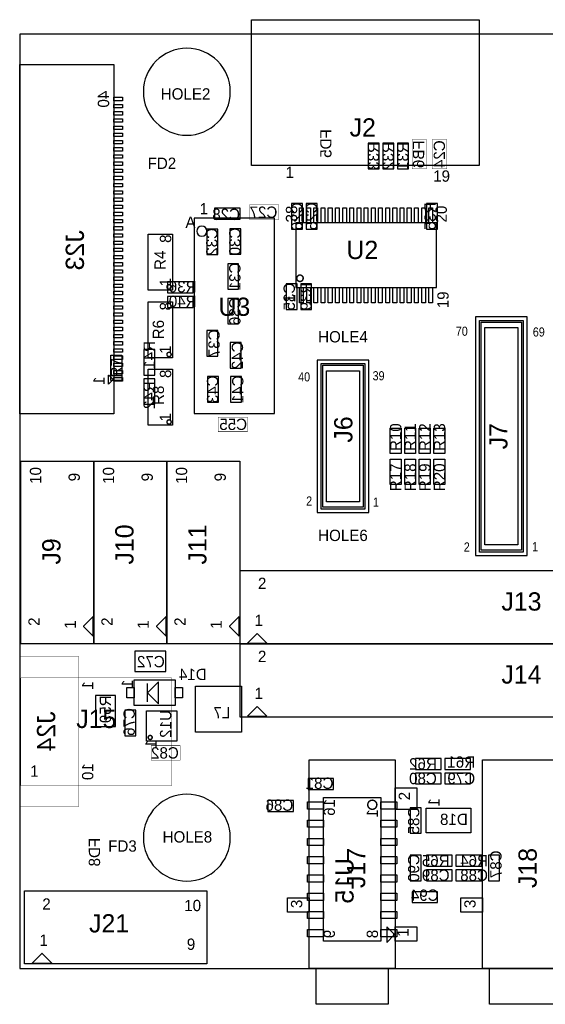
# Model space of a CAD drawing. Extents: x 0 to 108, y -6 to 66.
# Tile 1 of 3: x 0 to 37, y -3 to 66. Entities that reach past the tile are written whole.
import ezdxf
from ezdxf.enums import TextEntityAlignment as Align

# ---------------------------------------------------------------- set-up
doc = ezdxf.new("R2010")
doc.units = 0
for name, color, linetype in [('BG_OUTLINE', 1, 'CONTINUOUS'), ('PG_ASSEMBLY_BOTTOM', 2, 'CONTINUOUS'), ('PG_ASSEMBLY_TOP', 3, 'CONTINUOUS'), ('RD_ASSEMBLY_BOTTOM', 4, 'CONTINUOUS'), ('RD_ASSEMBLY_TOP', 5, 'CONTINUOUS')]:
    doc.layers.add(name, color=color, linetype=linetype)

msp = doc.modelspace()

# ---------------------------------------------------------------- linework, layer by layer
at = {"layer": 'BG_OUTLINE'}
msp.add_lwpolyline([(0, 0), (105.000044, 0), (105.000044, 65.000124), (0, 65.000124)], close=True, dxfattribs=at)
at = {"layer": 'PG_ASSEMBLY_BOTTOM'}
for points in [[(0, 38.583108), (0, 62.883288), (6.550152, 62.883288), (6.550152, 38.583108)], [(6.550152, 60.3631), (6.550152, 60.60313), (7.1501, 60.60313), (7.1501, 60.3631)], [(6.550152, 59.863228), (6.550152, 60.103258), (7.1501, 60.103258), (7.1501, 59.863228)], [(6.550152, 59.363102), (6.550152, 59.603132), (7.1501, 59.603132), (7.1501, 59.363102)], [(6.550152, 58.86323), (6.550152, 59.10326), (7.1501, 59.10326), (7.1501, 58.86323)], [(6.550152, 58.363104), (6.550152, 58.603134), (7.1501, 58.603134), (7.1501, 58.363104)], [(6.550152, 57.863232), (6.550152, 58.103262), (7.1501, 58.103262), (7.1501, 57.863232)], [(6.550152, 57.363106), (6.550152, 57.603136), (7.1501, 57.603136), (7.1501, 57.363106)], [(6.550152, 56.863234), (6.550152, 57.103264), (7.1501, 57.103264), (7.1501, 56.863234)], [(25.019, 55.626), (25.019, 57.404), (24.257, 57.404), (24.257, 55.626)], [(26.035, 55.626), (26.035, 57.404), (25.273, 57.404), (25.273, 55.626)], [(27.051, 55.626), (27.051, 57.404), (26.289, 57.404), (26.289, 55.626)], [(6.550152, 56.363108), (6.550152, 56.603138), (7.1501, 56.603138), (7.1501, 56.363108)], [(6.550152, 55.863236), (6.550152, 56.103266), (7.1501, 56.103266), (7.1501, 55.863236)], [(6.550152, 55.36311), (6.550152, 55.60314), (7.1501, 55.60314), (7.1501, 55.36311)], [(6.550152, 54.863238), (6.550152, 55.103268), (7.1501, 55.103268), (7.1501, 54.863238)], [(6.550152, 54.363112), (6.550152, 54.603142), (7.1501, 54.603142), (7.1501, 54.363112)], [(6.550152, 53.86324), (6.550152, 54.10327), (7.1501, 54.10327), (7.1501, 53.86324)], [(6.550152, 53.363114), (6.550152, 53.603144), (7.1501, 53.603144), (7.1501, 53.363114)], [(6.550152, 52.863242), (6.550152, 53.103272), (7.1501, 53.103272), (7.1501, 52.863242)], [(15.3416, 52.8828), (13.5636, 52.8828), (13.5636, 52.1208), (15.3416, 52.1208)], [(19.685, 51.435), (19.685, 53.213), (18.923, 53.213), (18.923, 51.435)], [(20.701, 51.435), (20.701, 53.213), (19.939, 53.213), (19.939, 51.435)], [(29.083, 51.435), (29.083, 53.213), (28.321, 53.213), (28.321, 51.435)], [(6.550152, 52.363116), (6.550152, 52.603146), (7.1501, 52.603146), (7.1501, 52.363116)], [(6.550152, 51.863244), (6.550152, 52.103274), (7.1501, 52.103274), (7.1501, 51.863244)], [(6.550152, 51.363118), (6.550152, 51.603148), (7.1501, 51.603148), (7.1501, 51.363118)], [(13.0302, 51.435), (13.0302, 49.657), (13.7922, 49.657), (13.7922, 51.435)], [(14.6304, 51.4604), (14.6304, 49.6824), (15.3924, 49.6824), (15.3924, 51.4604)], [(6.550152, 50.863246), (6.550152, 51.103276), (7.1501, 51.103276), (7.1501, 50.863246)], [(6.550152, 50.36312), (6.550152, 50.60315), (7.1501, 50.60315), (7.1501, 50.36312)], [(6.550152, 49.863248), (6.550152, 50.103278), (7.1501, 50.103278), (7.1501, 49.863248)], [(6.550152, 49.363122), (6.550152, 49.603152), (7.1501, 49.603152), (7.1501, 49.363122)], [(6.550152, 48.86325), (6.550152, 49.10328), (7.1501, 49.10328), (7.1501, 48.86325)], [(15.24, 47.244), (15.24, 49.022), (14.478, 49.022), (14.478, 47.244)], [(6.550152, 48.363124), (6.550152, 48.603154), (7.1501, 48.603154), (7.1501, 48.363124)], [(6.550152, 47.863252), (6.550152, 48.103282), (7.1501, 48.103282), (7.1501, 47.863252)], [(6.550152, 47.363126), (6.550152, 47.603156), (7.1501, 47.603156), (7.1501, 47.363126)], [(10.287, 46.99), (12.065, 46.99), (12.065, 47.752), (10.287, 47.752)], [(18.542, 47.625), (18.542, 45.847), (19.304, 45.847), (19.304, 47.625)], [(20.32, 45.847), (20.32, 47.625), (19.558, 47.625), (19.558, 45.847)], [(6.550152, 46.863254), (6.550152, 47.103284), (7.1501, 47.103284), (7.1501, 46.863254)], [(6.550152, 46.363128), (6.550152, 46.603158), (7.1501, 46.603158), (7.1501, 46.363128)], [(10.287, 45.974), (12.065, 45.974), (12.065, 46.736), (10.287, 46.736)], [(15.24, 44.831), (15.24, 46.609), (14.478, 46.609), (14.478, 44.831)], [(6.550152, 45.863256), (6.550152, 46.103286), (7.1501, 46.103286), (7.1501, 45.863256)], [(6.550152, 45.36313), (6.550152, 45.60316), (7.1501, 45.60316), (7.1501, 45.36313)], [(6.550152, 44.863258), (6.550152, 45.103288), (7.1501, 45.103288), (7.1501, 44.863258)], [(6.550152, 44.363132), (6.550152, 44.603162), (7.1501, 44.603162), (7.1501, 44.363132)], [(6.550152, 43.86326), (6.550152, 44.10329), (7.1501, 44.10329), (7.1501, 43.86326)], [(13.7922, 42.5958), (13.7922, 44.3738), (13.0302, 44.3738), (13.0302, 42.5958)], [(6.550152, 43.363134), (6.550152, 43.603164), (7.1501, 43.603164), (7.1501, 43.363134)], [(15.4178, 41.7576), (15.4178, 43.5356), (14.6558, 43.5356), (14.6558, 41.7576)], [(6.550152, 42.863262), (6.550152, 43.103292), (7.1501, 43.103292), (7.1501, 42.863262)], [(6.550152, 42.363136), (6.550152, 42.603166), (7.1501, 42.603166), (7.1501, 42.363136)], [(8.636, 43.053), (8.636, 41.275), (9.398, 41.275), (9.398, 43.053)], [(6.550152, 41.863264), (6.550152, 42.103294), (7.1501, 42.103294), (7.1501, 41.863264)], [(6.180074, 40.653208), (6.180074, 41.273222), (6.20014, 41.273222), (6.500114, 40.973248)], [(6.550152, 41.363138), (6.550152, 41.603168), (7.1501, 41.603168), (7.1501, 41.363138)], [(6.550152, 40.863266), (6.550152, 41.103296), (7.1501, 41.103296), (7.1501, 40.863266)], [(13.081, 41.1734), (13.081, 39.3954), (13.843, 39.3954), (13.843, 41.1734)], [(15.4432, 39.3954), (15.4432, 41.1734), (14.6812, 41.1734), (14.6812, 39.3954)], [(8.636, 41.021), (8.636, 39.243), (9.398, 39.243), (9.398, 41.021)], [(8.0137, 20.6629), (10.1727, 20.6629), (10.1727, 22.0599), (8.0137, 22.0599)], [(7.9756, 20.066), (10.8204, 20.066), (10.8204, 18.288), (7.9756, 18.288)], [(7.4676, 19.5326), (7.9756, 19.5326), (7.9756, 18.8214), (7.4676, 18.8214)], [(10.8204, 19.5326), (11.3284, 19.5326), (11.3284, 18.8214), (10.8204, 18.8214)], [(15.442946, 19.633946), (15.442946, 16.434054), (12.243054, 16.434054), (12.243054, 19.633946)], [(6.6675, 16.8275), (6.6675, 18.9865), (5.2705, 18.9865), (5.2705, 16.8275)], [(7.3152, 17.9578), (7.3152, 16.1798), (8.0772, 16.1798), (8.0772, 17.9578)], [(8.830564, 15.815564), (8.830564, 17.915636), (10.930636, 17.915636), (10.930636, 15.815564)], [(27.559, 13.843), (29.337, 13.843), (29.337, 14.605), (27.559, 14.605)], [(31.369, 14.605), (29.591, 14.605), (29.591, 13.843), (31.369, 13.843)], [(20.066, 12.446), (21.844, 12.446), (21.844, 13.208), (20.066, 13.208)], [(29.337, 13.589), (27.559, 13.589), (27.559, 12.827), (29.337, 12.827)], [(29.591, 12.827), (31.369, 12.827), (31.369, 13.589), (29.591, 13.589)], [(17.272, 10.922), (19.05, 10.922), (19.05, 11.684), (17.272, 11.684)], [(25.139396, 11.88339), (25.139396, 1.88341), (21.139404, 1.88341), (21.139404, 11.88339)], [(21.139404, 11.583416), (21.139404, 11.08329), (20.03933, 11.08329), (20.03933, 11.583416)], [(26.23947, 11.583416), (26.23947, 11.08329), (25.139396, 11.08329), (25.139396, 11.583416)], [(27.94, 9.398), (27.94, 11.176), (27.178, 11.176), (27.178, 9.398)], [(31.3944, 9.43991), (28.2956, 9.43991), (28.2956, 11.13409), (31.3944, 11.13409)], [(21.139404, 10.313416), (21.139404, 9.81329), (20.03933, 9.81329), (20.03933, 10.313416)], [(26.23947, 10.313416), (26.23947, 9.81329), (25.139396, 9.81329), (25.139396, 10.313416)], [(21.139404, 9.043416), (21.139404, 8.54329), (20.03933, 8.54329), (20.03933, 9.043416)], [(26.23947, 9.043416), (26.23947, 8.54329), (25.139396, 8.54329), (25.139396, 9.043416)], [(21.139404, 7.773416), (21.139404, 7.27329), (20.03933, 7.27329), (20.03933, 7.773416)], [(26.23947, 7.773416), (26.23947, 7.27329), (25.139396, 7.27329), (25.139396, 7.773416)], [(27.94, 6.096), (27.94, 7.874), (27.178, 7.874), (27.178, 6.096)], [(30.099, 7.874), (28.321, 7.874), (28.321, 7.112), (30.099, 7.112)], [(30.353, 7.112), (32.131, 7.112), (32.131, 7.874), (30.353, 7.874)], [(33.401, 6.096), (33.401, 7.874), (32.639, 7.874), (32.639, 6.096)], [(30.099, 6.858), (28.321, 6.858), (28.321, 6.096), (30.099, 6.096)], [(30.353, 6.096), (32.131, 6.096), (32.131, 6.858), (30.353, 6.858)], [(21.139404, 6.503416), (21.139404, 6.00329), (20.03933, 6.00329), (20.03933, 6.503416)], [(26.23947, 6.503416), (26.23947, 6.00329), (25.139396, 6.00329), (25.139396, 6.503416)], [(21.139404, 5.233416), (21.139404, 4.73329), (20.03933, 4.73329), (20.03933, 5.233416)], [(26.23947, 5.233416), (26.23947, 4.73329), (25.139396, 4.73329), (25.139396, 5.233416)], [(27.305, 4.572), (29.083, 4.572), (29.083, 5.334), (27.305, 5.334)], [(21.139404, 3.963416), (21.139404, 3.46329), (20.03933, 3.46329), (20.03933, 3.963416)], [(26.23947, 3.963416), (26.23947, 3.46329), (25.139396, 3.46329), (25.139396, 3.963416)], [(21.139404, 2.693416), (21.139404, 2.19329), (20.03933, 2.19329), (20.03933, 2.693416)], [(26.23947, 2.693416), (26.23947, 2.19329), (25.139396, 2.19329), (25.139396, 2.693416)]]:
    msp.add_lwpolyline(points, close=True, dxfattribs=at)
at = {"layer": 'PG_ASSEMBLY_BOTTOM', "const_width": 0.0254}
for points in [[(28.321, 55.626), (28.321, 57.658), (27.305, 57.658), (27.305, 55.626)], [(28.702, 57.658), (28.702, 55.626), (29.718, 55.626), (29.718, 57.658)], [(18.034, 53.1114), (16.002, 53.1114), (16.002, 52.0954), (18.034, 52.0954)], [(15.8496, 38.354), (13.8176, 38.354), (13.8176, 37.338), (15.8496, 37.338)], [(9.144, 14.478), (11.176, 14.478), (11.176, 15.494), (9.144, 15.494)]]:
    msp.add_lwpolyline(points, close=True, dxfattribs=at)
at = {"layer": 'PG_ASSEMBLY_BOTTOM', "const_width": 0.020066}
for points in [[(4.116832, 21.703284), (0.009906, 21.703284)], [(0.009906, 21.703284), (0.009906, 11.263376)], [(4.116832, 11.263376), (4.116832, 21.703284)], [(0.009906, 11.263376), (4.116832, 11.263376)]]:
    msp.add_lwpolyline(points, dxfattribs=at)
at = {"layer": 'PG_ASSEMBLY_BOTTOM'}
for points in [[(9.652, 18.415), (9.652, 19.939), (8.89, 19.177)], [(8.89, 18.542), (8.89, 19.812)], [(9.652, 18.415), (8.89, 19.177)]]:
    msp.add_lwpolyline(points, dxfattribs=at)
at = {"layer": 'PG_ASSEMBLY_BOTTOM', "const_width": 0.100076}
for points in [[(9.221978, 16.0655, 1), (8.939222, 16.0657, 1)], [(24.855678, 11.383518, 1), (24.223122, 11.383282, 1)]]:
    msp.add_lwpolyline(points, format="xyb", close=True, dxfattribs=at)
at = {"layer": 'PG_ASSEMBLY_TOP'}
for points in [[(31.975044, 66.000122), (31.975044, 55.850028), (16.124936, 55.850028), (16.124936, 66.000122)], [(19.73834, 51.861212), (19.478498, 51.861212), (19.478498, 52.911248), (19.73834, 52.911248)], [(20.238466, 51.861212), (19.97837, 51.861212), (19.97837, 52.911248), (20.238466, 52.911248)], [(20.738338, 51.861212), (20.478496, 51.861212), (20.478496, 52.911248), (20.738338, 52.911248)], [(21.238464, 51.861212), (20.978368, 51.861212), (20.978368, 52.911248), (21.238464, 52.911248)], [(21.738336, 51.861212), (21.478494, 51.861212), (21.478494, 52.911248), (21.738336, 52.911248)], [(22.238462, 51.861212), (21.978366, 51.861212), (21.978366, 52.911248), (22.238462, 52.911248)], [(22.738334, 51.861212), (22.478492, 51.861212), (22.478492, 52.911248), (22.738334, 52.911248)], [(23.23846, 51.861212), (22.978364, 51.861212), (22.978364, 52.911248), (23.23846, 52.911248)], [(23.738332, 51.861212), (23.47849, 51.861212), (23.47849, 52.911248), (23.738332, 52.911248)], [(24.238458, 51.861212), (23.978362, 51.861212), (23.978362, 52.911248), (24.238458, 52.911248)], [(24.73833, 51.861212), (24.478488, 51.861212), (24.478488, 52.911248), (24.73833, 52.911248)], [(25.238456, 51.861212), (24.97836, 51.861212), (24.97836, 52.911248), (25.238456, 52.911248)], [(25.738328, 51.861212), (25.478486, 51.861212), (25.478486, 52.911248), (25.738328, 52.911248)], [(26.238454, 51.861212), (25.978358, 51.861212), (25.978358, 52.911248), (26.238454, 52.911248)], [(26.738326, 51.861212), (26.478484, 51.861212), (26.478484, 52.911248), (26.738326, 52.911248)], [(27.238452, 51.861212), (26.978356, 51.861212), (26.978356, 52.911248), (27.238452, 52.911248)], [(27.738324, 51.861212), (27.478482, 51.861212), (27.478482, 52.911248), (27.738324, 52.911248)], [(28.23845, 51.861212), (27.978354, 51.861212), (27.978354, 52.911248), (28.23845, 52.911248)], [(28.738322, 51.861212), (28.47848, 51.861212), (28.47848, 52.911248), (28.738322, 52.911248)], [(12.1412, 38.595046), (17.73936, 38.595046), (17.73936, 52.194206), (12.1412, 52.194206)], [(29.008324, 47.361348), (29.008324, 51.861212), (19.208496, 51.861212), (19.208496, 47.361348)], [(10.63498, 47.17923), (8.93318, 47.17923), (8.93318, 51.08067), (10.63498, 51.08067)], [(19.73834, 46.311312), (19.478498, 46.311312), (19.478498, 47.361348), (19.73834, 47.361348)], [(20.238466, 46.311312), (19.97837, 46.311312), (19.97837, 47.361348), (20.238466, 47.361348)], [(20.738338, 46.311312), (20.478496, 46.311312), (20.478496, 47.361348), (20.738338, 47.361348)], [(21.238464, 46.311312), (20.978368, 46.311312), (20.978368, 47.361348), (21.238464, 47.361348)], [(21.738336, 46.311312), (21.478494, 46.311312), (21.478494, 47.361348), (21.738336, 47.361348)], [(22.238462, 46.311312), (21.978366, 46.311312), (21.978366, 47.361348), (22.238462, 47.361348)], [(22.738334, 46.311312), (22.478492, 46.311312), (22.478492, 47.361348), (22.738334, 47.361348)], [(23.23846, 46.311312), (22.978364, 46.311312), (22.978364, 47.361348), (23.23846, 47.361348)], [(23.738332, 46.311312), (23.47849, 46.311312), (23.47849, 47.361348), (23.738332, 47.361348)], [(24.238458, 46.311312), (23.978362, 46.311312), (23.978362, 47.361348), (24.238458, 47.361348)], [(24.73833, 46.311312), (24.478488, 46.311312), (24.478488, 47.361348), (24.73833, 47.361348)], [(25.238456, 46.311312), (24.97836, 46.311312), (24.97836, 47.361348), (25.238456, 47.361348)], [(25.738328, 46.311312), (25.478486, 46.311312), (25.478486, 47.361348), (25.738328, 47.361348)], [(26.238454, 46.311312), (25.978358, 46.311312), (25.978358, 47.361348), (26.238454, 47.361348)], [(26.738326, 46.311312), (26.478484, 46.311312), (26.478484, 47.361348), (26.738326, 47.361348)], [(27.238452, 46.311312), (26.978356, 46.311312), (26.978356, 47.361348), (27.238452, 47.361348)], [(27.738324, 46.311312), (27.478482, 46.311312), (27.478482, 47.361348), (27.738324, 47.361348)], [(28.23845, 46.311312), (27.978354, 46.311312), (27.978354, 47.361348), (28.23845, 47.361348)], [(28.738322, 46.311312), (28.47848, 46.311312), (28.47848, 47.361348), (28.738322, 47.361348)], [(10.63498, 42.48023), (8.93318, 42.48023), (8.93318, 46.38167), (10.63498, 46.38167)], [(35.314128, 28.720288), (35.314128, 45.320204), (31.734252, 45.320204), (31.734252, 28.720288)], [(32.00019, 28.956254), (32.00019, 45.084238), (35.04819, 45.084238), (35.04819, 28.956254)], [(32.38119, 29.464254), (32.38119, 44.576238), (34.66719, 44.576238), (34.66719, 29.464254)], [(7.112, 42.672), (7.112, 40.894), (6.35, 40.894), (6.35, 42.672)], [(24.290528, 31.721044), (24.290528, 42.320972), (20.710652, 42.320972), (20.710652, 31.721044)], [(20.97659, 31.95701), (20.97659, 42.085006), (24.02459, 42.085006), (24.02459, 31.95701)], [(10.63498, 37.78123), (8.93318, 37.78123), (8.93318, 41.68267), (10.63498, 41.68267)], [(21.35759, 32.46501), (21.35759, 41.577006), (23.64359, 41.577006), (23.64359, 32.46501)], [(25.781, 35.814), (25.781, 37.592), (26.543, 37.592), (26.543, 35.814)], [(26.797, 35.814), (26.797, 37.592), (27.559, 37.592), (27.559, 35.814)], [(27.813, 35.814), (27.813, 37.592), (28.575, 37.592), (28.575, 35.814)], [(28.829, 35.814), (28.829, 37.592), (29.591, 37.592), (29.591, 35.814)], [(5.152644, 22.5806), (0.072644, 22.5806), (0.072644, 35.2806), (5.152644, 35.2806)], [(10.232644, 22.5806), (5.152644, 22.5806), (5.152644, 35.2806), (10.232644, 35.2806)], [(15.312644, 22.5806), (10.232644, 22.5806), (10.232644, 35.2806), (15.312644, 35.2806)], [(25.781, 33.655), (25.781, 35.433), (26.543, 35.433), (26.543, 33.655)], [(26.797, 33.655), (26.797, 35.433), (27.559, 35.433), (27.559, 33.655)], [(27.813, 33.655), (27.813, 35.433), (28.575, 35.433), (28.575, 33.655)], [(28.829, 33.655), (28.829, 35.433), (29.591, 35.433), (29.591, 33.655)], [(15.313152, 22.579584), (53.413152, 22.579584), (53.413152, 27.659584), (15.313152, 27.659584)], [(5.108448, 23.11273), (5.108448, 24.478742), (4.433824, 23.804118), (4.433824, 23.787354)], [(10.188448, 23.11273), (10.188448, 24.478742), (9.513824, 23.804118), (9.513824, 23.787354)], [(15.268448, 23.11273), (15.268448, 24.478742), (14.593824, 23.804118), (14.593824, 23.787354)], [(15.845282, 22.62378), (17.211294, 22.62378), (16.53667, 23.298404), (16.519906, 23.298404)], [(15.313152, 17.499584), (53.413152, 17.499584), (53.413152, 22.579584), (15.313152, 22.579584)], [(15.845282, 17.54378), (17.211294, 17.54378), (16.53667, 18.218404), (16.519906, 18.218404)], [(20.143216, 14.500098), (26.143204, 14.500098), (26.143204, 0), (20.143216, 0)], [(32.208216, 14.500098), (38.208204, 14.500098), (38.208204, 0), (32.208216, 0)], [(26.143204, 12.549886), (27.643328, 12.549886), (27.643328, 11.050016), (26.143204, 11.050016)], [(0.329946, 0.322326), (0.329946, 5.402326), (13.029946, 5.402326), (13.029946, 0.322326)], [(18.643092, 4.899914), (20.143216, 4.899914), (20.143216, 3.899916), (18.643092, 3.899916)], [(30.708092, 4.899914), (32.208216, 4.899914), (32.208216, 3.899916), (30.708092, 3.899916)], [(25.543256, 2.899918), (25.543256, 1.800098), (26.043128, 2.29997), (26.043128, 2.400046)], [(26.143204, 2.899918), (27.643328, 2.899918), (27.643328, 1.89992), (26.143204, 1.89992)], [(0.862076, 0.366522), (2.228088, 0.366522), (1.553464, 1.041146), (1.5367, 1.041146)], [(20.643088, 0), (25.643332, 0), (25.643332, -2.500122), (20.643088, -2.500122)], [(32.708088, 0), (37.708332, 0), (37.708332, -2.500122), (32.708088, -2.500122)]]:
    msp.add_lwpolyline(points, close=True, dxfattribs=at)
for points in [[(31.299912, 65.000124), (16.800068, 65.000124)], [(32.12719, 29.083254), (32.12719, 44.957238), (34.92119, 44.957238), (34.92119, 29.083254), (32.12719, 29.083254), (32.12719, 29.210254)], [(21.10359, 32.08401), (21.10359, 41.958006), (23.89759, 41.958006), (23.89759, 32.08401), (21.10359, 32.08401), (21.10359, 32.21101)]]:
    msp.add_lwpolyline(points, dxfattribs=at)
for points in [[(14.65961, 60.986924, 1), (8.607298, 60.986924, 1)], [(13.03528, 51.287426, 1), (12.32408, 51.287426, 1)], [(14.65961, 9.0932, 1), (8.607298, 9.0932, 1)]]:
    msp.add_lwpolyline(points, format="xyb", close=True, dxfattribs=at)
for points, const_width in [([(19.732498, 48.011334, 1), (19.284322, 48.011226, 1)], 0.100076), ([(10.54354, 47.409862, 1), (10.24462, 47.410038, 1)], 0.09906), ([(10.54354, 42.710862, 1), (10.24462, 42.711038, 1)], 0.09906), ([(10.54354, 38.011862, 1), (10.24462, 38.012038, 1)], 0.09906)]:
    msp.add_lwpolyline(points, format="xyb", close=True, dxfattribs=dict(at, const_width=const_width))
at = {"layer": 'PG_ASSEMBLY_TOP', "const_width": 0.0254}
for points in [[(10.583926, 20.209002), (0.084074, 20.209002)], [(0.084074, 20.209002), (0.084074, 12.70889)], [(10.583926, 12.70889), (10.583926, 20.209002)], [(0.084074, 12.70889), (10.583926, 12.70889)]]:
    msp.add_lwpolyline(points, dxfattribs=at)

# ---------------------------------------------------------------- texts
at = {"layer": 'PG_ASSEMBLY_BOTTOM', "text_generation_flag": 2}
for s, p in [('40', (6.223254, 61.056774)), ('1', (5.903214, 41.178988)), ('1', (7.882636, 20.1041)), ('1', (9.533636, 15.9131)), ('16', (21.939504, 11.783314)), ('1', (29.218636, 11.8491)), ('1', (24.939498, 11.08329)), ('9', (21.939504, 2.68351)), ('8', (24.939498, 2.68351))]:
    msp.add_text(s, height=0.7874, rotation=90, dxfattribs=at).set_placement(p)
for s, p in [('1', (5.124704, 19.683222)), ('10', (5.124704, 13.683234))]:
    msp.add_text(s, height=0.7874, rotation=90, dxfattribs=at).set_placement(p, align=Align.CENTER)
at = {"layer": 'PG_ASSEMBLY_TOP'}
for s, p in [('1', (18.5039, 54.982618)), ('19', (28.7782, 54.728618)), ('1', (12.52728, 52.455826)), ('A', (11.53668, 51.516026)), ('2', (16.583152, 26.389584)), ('1', (16.354552, 23.824184)), ('2', (16.583152, 21.309584)), ('1', (16.354552, 18.744184)), ('1', (0.7239, 13.326618)), ('2', (1.574546, 4.081526)), ('10', (11.455146, 3.979926)), ('1', (1.371346, 1.566926)), ('9', (11.632946, 1.287526))]:
    msp.add_text(s, height=0.7874, dxfattribs=at).set_placement(p)
for s, p in [('38', (19.312636, 51.8922)), ('20', (29.726636, 51.8922)), ('8', (10.54354, 50.47107)), ('1', (10.53338, 47.45101)), ('1', (19.185636, 46.3169)), ('19', (29.853636, 45.9232)), ('8', (10.54354, 45.77207)), ('1', (10.53338, 42.75201)), ('8', (10.54354, 41.07307)), ('1', (10.53338, 38.05301)), ('10', (1.495044, 33.7058)), ('9', (4.187444, 33.8836)), ('10', (6.575044, 33.7058)), ('9', (9.267444, 33.8836)), ('10', (11.655044, 33.7058)), ('9', (14.347444, 33.8836)), ('2', (1.393444, 23.8252)), ('1', (3.908044, 23.622)), ('2', (6.473444, 23.8252)), ('1', (8.988044, 23.622)), ('2', (11.553444, 23.8252)), ('1', (14.068044, 23.622)), ('2', (27.166316, 11.693652)), ('3', (19.666458, 4.19354)), ('3', (31.731458, 4.19354)), ('1', (27.066494, 2.193544))]:
    msp.add_text(s, height=0.7874, rotation=90, dxfattribs=at).set_placement(p)
at = {"layer": 'PG_ASSEMBLY_TOP', "width": 0.88}
for s, p in [('70', (30.353, 44.009564)), ('69', (35.7124, 43.958764)), ('40', (19.3802, 40.834564)), ('39', (24.5618, 40.910764)), ('2', (19.939, 32.198564)), ('1', (24.5872, 32.122364)), ('2', (30.9118, 28.998164)), ('1', (35.6616, 29.023564))]:
    msp.add_text(s, height=0.635, dxfattribs=at).set_placement(p)
at = {"layer": 'RD_ASSEMBLY_BOTTOM', "text_generation_flag": 2}
for s, p in [('FD5', (21.699982, 58.377582)), ('R59', (6.358636, 18.9865)), ('U12', (10.549382, 17.9705)), ('FD8', (5.596636, 9.0805))]:
    msp.add_text(s, height=0.7874, rotation=90, dxfattribs=at).set_placement(p)
for s, p in [('R33', (25.019, 56.515)), ('R32', (26.035, 56.515)), ('R31', (27.051, 56.515)), ('FB6', (28.15082, 56.642)), ('C24', (29.599636, 56.642)), ('C26', (19.685, 52.324)), ('C25', (20.701, 52.324)), ('R35', (28.956, 52.324)), ('C32', (13.7668, 50.546)), ('C30', (15.367, 50.5714)), ('C31', (15.367, 48.133)), ('C35', (19.1516, 46.736)), ('R39', (20.32, 46.736)), ('C36', (15.367, 45.72)), ('C37', (13.9192, 43.4848)), ('R41', (9.406636, 42.672)), ('C42', (15.5448, 42.6466)), ('C43', (13.8176, 40.2844)), ('C41', (15.5702, 40.2844)), ('R42', (9.406636, 39.878)), ('C76', (8.009636, 17.145)), ('C85', (27.813, 10.287)), ('C90', (27.813, 6.985)), ('C87', (33.536636, 7.239))]:
    msp.add_text(s, height=0.7874, rotation=90, dxfattribs=at).set_placement(p, align=Align.CENTER)
for s, p in [('C28', (14.367764, 52.061364)), ('C27', (16.9672, 52.212748)), ('R36', (11.345164, 47.032164)), ('R40', (11.345164, 46.016164)), ('C55', (14.859, 37.456618)), ('C82', (10.108946, 14.597126)), ('R62', (28.067, 13.834618)), ('R61', (30.734, 13.961618)), ('C81', (20.870164, 12.488164)), ('C80', (28.067, 12.818618)), ('C79', (30.734, 12.818618)), ('C86', (18.076164, 10.964164)), ('R65', (28.956, 7.103618)), ('R64', (31.623, 7.103618)), ('C89', (28.956, 6.087618)), ('C88', (31.623, 6.087618)), ('C94', (28.194, 4.699))]:
    msp.add_text(s, height=0.7874, dxfattribs=at).set_placement(p, align=Align.CENTER)
at = {"layer": 'RD_ASSEMBLY_BOTTOM', "text_generation_flag": 2, "width": 1.02}
for s, p in [('J23', (4.473194, 51.354736)), ('U15', (23.239476, 7.6835))]:
    msp.add_text(s, height=1.27, rotation=90, dxfattribs=at).set_placement(p)
at = {"layer": 'RD_ASSEMBLY_BOTTOM', "text_generation_flag": 2}
for s, p in [('C72', (10.0965, 20.946618)), ('D14', (13.0175, 20.057618)), ('L7', (14.6558, 17.390618)), ('D18', (31.186882, 9.973564))]:
    msp.add_text(s, height=0.7874, dxfattribs=at).set_placement(p)
at = {"layer": 'RD_ASSEMBLY_BOTTOM', "text_generation_flag": 2, "width": 1.02}
msp.add_text('J24', height=1.27, rotation=90, dxfattribs=at).set_placement((2.470658, 16.48333), align=Align.CENTER)
at = {"layer": 'RD_ASSEMBLY_TOP'}
for s, p in [('HOLE2', (9.8171, 60.443618)), ('FD2', (8.9027, 55.617618)), ('FD3', (6.1595, 8.119618)), ('HOLE8', (9.9441, 8.754618))]:
    msp.add_text(s, height=0.7874, dxfattribs=at).set_placement(p)
at = {"layer": 'RD_ASSEMBLY_TOP', "width": 1.02}
for s, p in [('J2', (23.876, 57.869582)), ('U2', (23.845774, 49.348644)), ('U3', (14.94028, 45.394626)), ('J15', (5.334, 16.721582))]:
    msp.add_text(s, height=1.27, dxfattribs=at).set_placement(p, align=Align.CENTER)
at = {"layer": 'RD_ASSEMBLY_TOP'}
for s, p in [('R4', (10.168636, 48.5902)), ('R6', (10.041636, 43.7642)), ('R8', (10.041636, 39.1922))]:
    msp.add_text(s, height=0.7874, rotation=90, dxfattribs=at).set_placement(p)
for s, p in [('HOLE4', (22.50059, 43.548046)), ('HOLE6', (22.50059, 29.730446))]:
    msp.add_text(s, height=0.7874, dxfattribs=at).set_placement(p, align=Align.CENTER)
for s, p in [('R7', (7.120636, 41.783)), ('R10', (26.559764, 36.957)), ('R11', (27.575764, 36.957)), ('R12', (28.591764, 36.957)), ('R13', (29.607764, 36.957)), ('R17', (26.559764, 34.163)), ('R18', (27.575764, 34.163)), ('R19', (28.591764, 34.163)), ('R20', (29.607764, 34.163))]:
    msp.add_text(s, height=0.7874, rotation=90, dxfattribs=at).set_placement(p, align=Align.CENTER)
at = {"layer": 'RD_ASSEMBLY_TOP', "width": 1.0196}
for s, p in [('J6', (23.156418, 37.4904)), ('J7', (33.947608, 37.020246))]:
    msp.add_text(s, height=1.27, rotation=90, dxfattribs=at).set_placement(p, align=Align.CENTER)
at = {"layer": 'RD_ASSEMBLY_TOP', "width": 1.02}
for s, p in [('J10', (7.921244, 28.0924)), ('J11', (13.001244, 28.0924)), ('J9', (2.841244, 28.0924)), ('J17', (24.045418, 5.588)), ('J18', (35.983418, 5.588))]:
    msp.add_text(s, height=1.27, rotation=90, dxfattribs=at).set_placement(p)
for s, p in [('J13', (33.524952, 24.890984)), ('J14', (33.524952, 19.810984)), ('J21', (4.826, 2.497582))]:
    msp.add_text(s, height=1.27, dxfattribs=at).set_placement(p)

doc.saveas('drawing.dxf')
